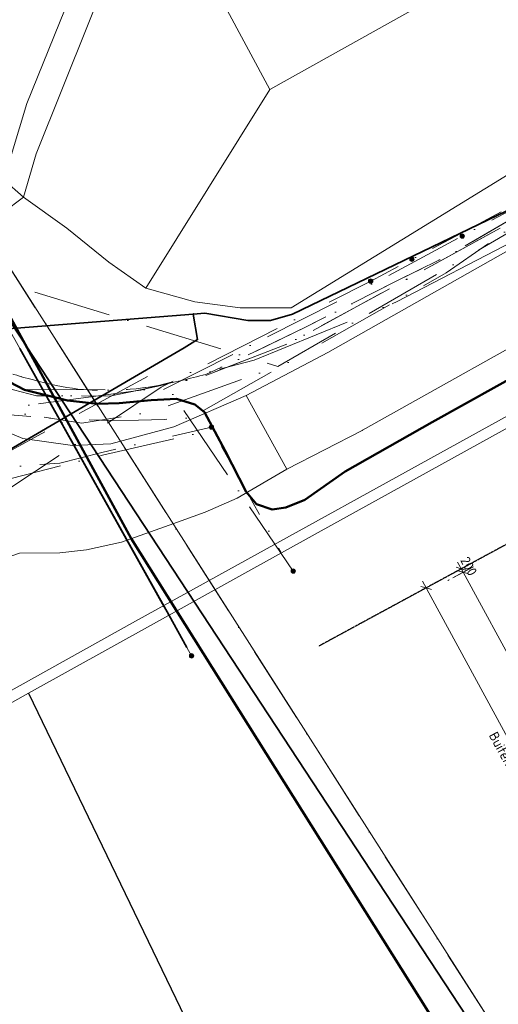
# Model space of a CAD drawing. Header units: millimetres. Extents: x 1069 to 250059, y -65909 to 70891.
# Tile 4 of 109: x 33136 to 57751, y -12559 to 38114. Entities that reach past the tile are written whole.
import ezdxf

# ---------------------------------------------------------------- set-up
doc = ezdxf.new("R2010")
doc.units = ezdxf.units.MM
for name, pattern in [('Grid Line', [22.225, 12.7, -3.175, 3.175, -3.175]), ('Hhidden', [2.5, 1.5, -1]), ('IMPORT-KL-DATA-N', [12500, 4000, -1000, 0, -1000, 4000, -1000, 0, -1500]), ('IMPORT-KL-LS-N', [13000, 4000, -1000, 0, -1000, 4000, -1000, 0, -2000]), ('IMPORT-KL-MS-N', [13000, 4000, -1000, 0, -1000, 4000, -1000, 0, -2000]), ('IMPORT-KL-WATER-N', [9500, 7000, -500, 0, -2000])]:
    doc.linetypes.add(name, pattern=pattern)
for name, color, linetype, lineweight in [('-TC Kabel leiding zeker thema onduidelijk', 1, 'Continuous', 50), ('B-CO-KL-DATA-G', 3, 'IMPORT-KL-DATA-N', 18), ('B-CO-KL-DATA_HULPSTUK-S-1', 3, 'Continuous', 18), ('B-CO-KL-DATA_KABELBED-G', 100, 'Continuous', 35), ('B-CO-KL-ET_LS-G', 180, 'IMPORT-KL-LS-N', 18), ('B-CO-KL-ET_LS_HULPSTUK-S-1', 180, 'Continuous', 18), ('B-CO-KL-ET_LS_MANTELBUIS-G', 200, 'Continuous', 35), ('B-CO-KL-ET_MS-G', 4, 'IMPORT-KL-MS-N', 18), ('B-CO-KL-ET_MS_HULPSTUK-S-1', 4, 'Continuous', 18), ('B-CO-KL-ET_MS_MANTELBUIS-G', 120, 'Continuous', 35), ('B-CO-KL-WATER-G', 5, 'IMPORT-KL-WATER-N', 18), ('B-CO-OG-INFO-G', 50, 'Continuous', 18), ('B-WE-GR-BEPLANTING_CULTUUR_BOSPLANTSOEN-GV', 3, 'Continuous', 18), ('B-WE-GR-GROENVOORZIENING-GV', 80, 'Continuous', 18), ('B-WE-IE-TERREINAFSCHEIDING_KUNSTMATIG_MUUR-GV', 3, 'Continuous', 18), ('B-WE-KL-DATA_RIJKSWATERSTAAT NOORD NEDERLAND-G-1', 81, 'Continuous', 18), ('B-WE-KL-ET_LS_MANTELBUIS_LIANDER NV PAC 2AI68G2-G-1', 15, 'Continuous', 18), ('B-WE-KL-ET_MS_MANTELBUIS_LIANDER NV PAC 2AI68G2-G-1', 13, 'Continuous', 18), ('B-WE-OG-WATER-GV', 4, 'Continuous', 18), ('B-WE-OG-WEG-GV', 50, 'Continuous', 18), ('B-WE-VH-VERHARDING_BETON-GV', 252, 'Continuous', 18), ('B-WE-VH-VERHARDING_GESLOTEN-GV', 252, 'Continuous', 18), ('N-CO-BC-BETONVORM-G', 50, 'Continuous', 25), ('X-XX-AL-CONSTRUCTIELIJN-G-5', 7, 'Hhidden', 13), ('X-XX-AL-M', 7, 'Continuous', 18), ('X-XX-AL-M-200', 7, 'Continuous', 18), ('X_XX_AL_STRAMIENLIJN_G-1', 7, 'Grid Line', 25), ('XR-463688-BGT_Blauwverlaat_dwg-1', 240, 'Continuous', 13), ('XR-463688-KL-Besturingskabel_Blauwverlaat_dwg-1', 1, 'Continuous', 50), ('XR-463688-KL_Blauwverlaat_dwg-1', 50, 'Continuous', 18)]:
    doc.layers.add(name, color=color, linetype=linetype, lineweight=lineweight)
doc.styles.add('NLCS-ISO_3', font='NLCS-ISO.ttf', dxfattribs={"height": 500})
doc.dimstyles.new('2_5_NLCS_diagonal', dxfattribs={"dimscale": 304.8, "dimtxt": 501.377484, "dimasz": 1.312336, "dimexe": 1.968504, "dimexo": 0.0625, "dimgap": 0, "dimtad": 1, "dimdec": 0, "dimzin": 0, "dimdsep": 46, "dimtxsty": 'NLCS-ISO_3', "dimblk1": 'OBLIQUE', "dimblk2": 'OBLIQUE', "dimsah": 1, "dimcen": 0.09, "dimdle": 1.312336, "dimazin": 0, "dimtfac": 1, "dimtdec": 4, "dimtix": 1, "dimtmove": 0, "dimatfit": 3, "dimfxl": 1.968504, "dimfxlon": 1, "dimtvp": 1, "dimtolj": 1, "dimtzin": 0, "dimarcsym": 2})

# ---------------------------------------------------------------- blocks, each defined once
blk = doc.blocks.new('XR-463688-KL_Blauwverlaat_dwg_SKL-WTB_HULP_MOF-SO-3329023-N_A_P_ Copy 1')
at = {"layer": 'B-CO-KL-ET_LS_HULPSTUK-S-1'}
blk.add_hatch(color=256, dxfattribs=at).paths.add_polyline_path([(42, -561), (125, -548), (206, -524), (281, -487), (351, -440), (412, -383), (465, -317), (507, -244), (538, -166), (556, -84), (562, 0), (556, 84), (538, 166), (507, 244), (465, 317), (412, 383), (350, 440), (281, 487), (206, 524), (125, 548), (42, 561), (-42, 561), (-125, 548), (-206, 524), (-281, 487), (-351, 440), (-412, 383), (-465, 317), (-507, 244), (-550, 110), (-556, 84), (-563, 0), (-550, -110), (-538, -166), (-507, -244), (-465, -317), (-412, -383), (-351, -440), (-281, -487), (-206, -524), (-125, -548), (-42, -561)], flags=0)
blk.add_circle((0, 0), 563, dxfattribs=at)
blk = doc.blocks.new('XR-463688-KL_Blauwverlaat_dwg_SKL-WTB_HULP_MOF-SO-3329021-N_A_P_ Copy 1')
at = {"layer": 'B-CO-KL-ET_MS_HULPSTUK-S-1'}
blk.add_hatch(color=256, dxfattribs=at).paths.add_polyline_path([(42, -561), (125, -548), (206, -524), (281, -487), (351, -440), (412, -383), (465, -317), (507, -244), (538, -166), (556, -84), (563, 0), (556, 84), (538, 166), (507, 244), (465, 317), (412, 383), (351, 440), (281, 487), (206, 524), (125, 548), (42, 561), (-42, 561), (-125, 548), (-206, 524), (-281, 487), (-351, 440), (-412, 383), (-465, 317), (-507, 244), (-538, 166), (-556, 84), (-562, 0), (-556, -84), (-538, -166), (-507, -244), (-465, -317), (-412, -383), (-351, -440), (-281, -487), (-206, -524), (-125, -548), (-42, -561)], flags=0)
blk.add_circle((0, 0), 563, dxfattribs=at)
blk = doc.blocks.new('XR-463688-KL_Blauwverlaat_dwg_SKL-WTB_HULP_OVERIG-SO-3329031-N_A_P_ Copy 1')
at = {"layer": 'B-CO-KL-DATA_HULPSTUK-S-1'}
for p, q in [((-141, 141), (141, -141)), ((141, 141), (-141, -141))]:
    blk.add_line(p, q, dxfattribs=at)
blk = doc.blocks.new('XR-463688-KL_Blauwverlaat_dwg-3329013-N_A_P_ Copy 1')
at = {"layer": 'B-CO-KL-DATA-G', "flags": 128}
for points in [[(65193, 103509), (55508, 98260), (51998, 96200), (47748, 93870), (44498, 91959), (43398, 90780), (42198, 89880), (39698, 88639), (32848, 84959), (21788, 78980), (14718, 75230), (10478, 73100), (-1712, 66510), (-8302, 62969), (-11482, 61279), (-15702, 58790), (-18642, 57319), (-23372, 54930), (-26032, 53630), (-28542, 52479), (-28702, 52440), (-28852, 52400), (-29012, 52359), (-29172, 52320), (-29322, 52279), (-29632, 52199), (-29942, 52130), (-30252, 52060), (-30562, 51990), (-30872, 51930), (-31182, 51870), (-31492, 51820), (-31802, 51780), (-32122, 51739), (-32432, 51710), (-32682, 51690), (-32932, 51679), (-33192, 51669), (-33442, 51669), (-33692, 51659), (-33922, 51659), (-34152, 51669), (-34382, 51669), (-34602, 51679), (-34832, 51700), (-35122, 51720), (-35402, 51760), (-35682, 51799), (-35962, 51849), (-36242, 51910), (-36532, 51970), (-36822, 52040), (-37112, 52109), (-37402, 52190), (-37682, 52260), (-37832, 52299), (-37972, 52340), (-38122, 52390), (-38262, 52429), (-38412, 52469), (-40512, 53150), (-41962, 53660), (-43272, 54129), (-44492, 53630), (-48882, 51440), (-49162, 51340), (-49452, 51329), (-49742, 51410), (-49992, 51580), (-50172, 51810), (-50702, 53390), (-52282, 57830), (-52832, 59580), (-54146, 63365)], [(-54146, 63365), (-52832, 59580), (-52282, 57830), (-50702, 53390), (-50172, 51810), (-49992, 51580), (-49742, 51410), (-49452, 51329), (-49162, 51340), (-48882, 51440), (-44492, 53630), (-43272, 54129), (-41962, 53660), (-40512, 53150), (-38412, 52469), (-38262, 52429), (-38122, 52390), (-37972, 52340), (-37832, 52299), (-37682, 52260), (-37402, 52190), (-37112, 52109), (-36822, 52040), (-36532, 51970), (-36242, 51910), (-35962, 51849), (-35682, 51799), (-35402, 51760), (-35122, 51720), (-34832, 51700), (-34602, 51679), (-34382, 51669), (-34152, 51669), (-33922, 51659), (-33692, 51659), (-33442, 51669), (-33192, 51669), (-32932, 51679), (-32682, 51690), (-32432, 51710), (-32122, 51739), (-31802, 51780), (-31492, 51820), (-31182, 51870), (-30872, 51930), (-30562, 51990), (-30252, 52060), (-29942, 52130), (-29632, 52199), (-29322, 52279), (-29172, 52320), (-29012, 52359), (-28852, 52400), (-28702, 52440), (-28542, 52479), (-26032, 53630), (-23372, 54930), (-18642, 57319), (-15702, 58790), (-11482, 61279), (-8302, 62969), (-1712, 66510), (10478, 73100), (14718, 75230), (21788, 78980), (32848, 84959), (39698, 88639), (42198, 89880), (43398, 90780), (44498, 91959), (47748, 93870), (51998, 96200), (55508, 98260), (65193, 103509)], [(65193, 103509), (55508, 98260), (51998, 96200), (47748, 93870), (44498, 91959), (43398, 90780), (42198, 89880), (39698, 88639), (32848, 84959), (21788, 78980), (14718, 75230), (10478, 73100), (-1712, 66510), (-8302, 62969), (-11482, 61279), (-15702, 58790), (-18642, 57319), (-23372, 54930), (-26032, 53630), (-28542, 52479), (-28702, 52440), (-28852, 52400), (-29012, 52359), (-29172, 52320), (-29322, 52279), (-29632, 52199), (-29942, 52130), (-30252, 52060), (-30562, 51990), (-30872, 51930), (-31182, 51870), (-31492, 51820), (-31802, 51780), (-32122, 51739), (-32432, 51710), (-32682, 51690), (-32932, 51679), (-33192, 51669), (-33442, 51669), (-33692, 51659), (-33922, 51659), (-34152, 51669), (-34382, 51669), (-34602, 51679), (-34832, 51700), (-35122, 51720), (-35402, 51760), (-35682, 51799), (-35962, 51849), (-36242, 51910), (-36532, 51970), (-36822, 52040), (-37112, 52109), (-37402, 52190), (-37682, 52260), (-37832, 52299), (-37972, 52340), (-38122, 52390), (-38262, 52429), (-38412, 52469), (-40512, 53150), (-41962, 53660), (-43272, 54129), (-44492, 53630), (-48882, 51440), (-49162, 51340), (-49452, 51329), (-49742, 51410), (-49992, 51580), (-50172, 51810), (-50702, 53390), (-52282, 57830), (-52832, 59580), (-54146, 63365)], [(-49844, 48074), (-51119, 55210), (-51882, 57636), (-46028, 59384), (-24830, 52883), (-11165, 60823), (8587, 72850), (24739, 81723), (26082, 83022), (31154, 86457), (32003, 87031), (35465, 88924), (41924, 91598), (85143, 12544), (86284, 13166), (89542, 7198), (80708, 1465), (81565, -129), (81486, -471), (81171, -625), (80995, -587), (80852, -478), (73347, 13283), (33199, 84814), (32383, 86327), (31862, 86578), (31571, 86589), (31154, 86457)], [(-54146, 74838), (-51422, 75790), (-50672, 76209), (-50567, 76751), (-48912, 74100), (19525, -33291)], [(-54146, 74838), (-51422, 75790), (-50672, 76209), (-50567, 76751), (-48912, 74100), (19525, -33291)], [(-54146, 44966), (-47995, 46842), (-39516, 50793), (-37979, 50458), (-34911, 49961), (-31414, 50526), (-24830, 52883)]]:
    blk.add_lwpolyline(points, dxfattribs=at)
blk.add_lwpolyline([(-8542, 62649), (-24207, 54099), (-28836, 52312), (-33470, 51365), (-37242, 51371), (-39920, 52067), (-41957, 53836), (-43720, 55577), (-45035, 57792), (-51423, 56050), (-51486, 56030), (-51423, 56050), (-45035, 57792), (-43720, 55577), (-41957, 53836), (-39920, 52067), (-37242, 51371), (-33470, 51365), (-28836, 52312), (-24207, 54099)], close=True, dxfattribs=at)
at = {"layer": 'B-CO-KL-DATA_KABELBED-G', "flags": 128}
for points in [[(-54146, 89203), (-41536, 54603), (-29185, 55576), (-28589, 55624), (-26373, 55244), (-25214, 55244), (-24085, 55580), (-6878, 63880), (24986, 80492), (34009, 85196), (35678, 86066), (35679, 86066), (48880, 92949), (68137, 103509)], [(-54146, 39537), (-29658, 53850), (-28966, 54268), (-29185, 55576), (-29185, 55577)]]:
    blk.add_lwpolyline(points, dxfattribs=at)
at = {"layer": 'B-CO-KL-ET_LS-G', "flags": 128}
for points in [[(27822, 3352), (27787, 3276), (32107, -4578), (35756, -7479), (45927, -1601), (46981, -1026), (51618, -9556), (53609, -13223), (54699, -12630), (55240, -13613), (55280, -13715), (55315, -13829), (55347, -14020), (55352, -14122), (55342, -14298), (55327, -14384), (55298, -14486), (55261, -14553), (55215, -14606), (55147, -14658), (55044, -14702), (54940, -14715), (54840, -14700), (54756, -14667), (54691, -14622), (54649, -14582), (54609, -14528), (54576, -14463), (54550, -14345), (54592, -14243), (54626, -14188), (54687, -14116), (54775, -14044), (54869, -13994), (54952, -13968), (55075, -13953), (55180, -13961), (55299, -13997), (55403, -14055), (55489, -14118), (55561, -14227), (56004, -15041), (74621, -5398), (75161, -4662), (75647, -3889), (76079, -3085), (76453, -2252), (76767, -1395), (77021, -518), (77212, 374), (77340, 1278), (77404, 2188), (77404, 3101), (77340, 4012), (77213, 4915), (77022, 5808), (76768, 6685), (76454, 7542), (76081, 8374), (68376, 22397), (37098, 78542), (33646, 84997), (33590, 85103), (33517, 85198), (33429, 85279), (33328, 85344), (33218, 85391), (33101, 85419), (32981, 85426), (32862, 85413), (32746, 85379), (32638, 85327), (32540, 85257), (32456, 85172), (32387, 85074), (32336, 84965), (32304, 84850), (32293, 84730), (32310, 84568), (32364, 84414), (32558, 84051), (22380, 78483), (14524, 74500), (11989, 73737), (8247, 71733), (6307, 70805), (4463, 69591), (-6921, 64129), (-8727, 63159), (-15352, 59596), (-19168, 57544), (-30769, 51679), (-38077, 51704), (-44679, 48288), (-47450, 47115), (-51341, 45863), (-51142, 45191), (-51119, 45070), (-51119, 44947), (-51143, 44825), (-51190, 44711), (-51258, 44608), (-51344, 44520), (-51446, 44450), (-51559, 44400), (-51678, 44375), (-51800, 44374), (-51919, 44396), (-52032, 44442), (-52133, 44509), (-52219, 44595), (-52286, 44696), (-52332, 44808), (-52531, 45480), (-54146, 44961)], [(-54007, 45079), (-53457, 45268), (-53375, 45386), (-53321, 45524), (-53286, 45600), (-53213, 45641), (-53147, 45634), (-53095, 45593), (-53074, 45530), (-53090, 45465), (-53228, 44903), (-53261, 44697), (-53263, 44487), (-53234, 44279), (-53176, 44077), (-53095, 43828), (-52377, 41731), (-50705, 42226), (-49075, 42709), (-47772, 43405), (-47561, 43546), (-47373, 43717), (-47213, 43914), (-47084, 44133), (-46617, 44271), (-38563, 46658), (-30837, 51813), (-20062, 57282), (-17939, 58403), (-15422, 59729), (-8798, 63291), (-6995, 64260), (4405, 69731), (6289, 70960), (8447, 72010), (11918, 73869), (14240, 75034), (17206, 76713)], [(-54131, 44774), (-48347, 46586), (-48805, 48119), (-50432, 52629), (-43380, 54787), (-38692, 54861), (-38107, 53814), (-30680, 40520)], [(-24043, 42353), (-31053, 52638), (-38690, 48498), (-40486, 46819), (-47581, 44717), (-47864, 44487), (-48097, 44207), (-48272, 43888), (-48382, 43540), (-48497, 43298), (-48659, 43085), (-48862, 42910), (-49096, 42781), (-52249, 41847), (-52967, 44079), (-53050, 44346), (-53086, 44622), (-53075, 44900), (-53016, 45172), (-52972, 45386), (-52959, 45604), (-53023, 45723), (-53139, 45789), (-53273, 45783), (-53382, 45705), (-53443, 45552), (-53544, 45421), (-53677, 45323), (-53831, 45265), (-54146, 45161)]]:
    blk.add_lwpolyline(points, dxfattribs=at)
at = {"layer": 'B-CO-KL-ET_LS_MANTELBUIS-G'}
for p, q in [((19477, -33291), (-47496, 68736)), ((-38107, 53814), (-30679, 40520))]:
    blk.add_line(p, q, dxfattribs=at)
at = {"layer": 'B-CO-KL-ET_MS-G', "flags": 128}
for points in [[(-53548, 42947), (-51078, 43737), (-50910, 43814), (-50757, 43916), (-50626, 44038), (-50522, 44178), (-50448, 44330), (-50406, 44488), (-50399, 44647), (-50426, 44801), (-50484, 44924), (-50577, 45029), (-50704, 45113), (-50858, 45174), (-51034, 45208), (-51225, 45214), (-51424, 45192), (-51621, 45142), (-51799, 45098), (-51978, 45079), (-52150, 45086), (-52310, 45118), (-52450, 45175), (-52567, 45254), (-52654, 45352), (-52709, 45465), (-52728, 45577), (-52720, 45692), (-52686, 45806), (-52627, 45914), (-52545, 46013), (-52443, 46099), (-52326, 46168), (-52197, 46217), (-50963, 46614), (-39933, 50558), (-38617, 50404), (-37297, 50282), (-35974, 50193), (-34650, 50136), (-33325, 50111), (-31999, 50118), (-30674, 50158), (-29350, 50230), (-16181, 57704), (-6132, 64695), (3374, 69593), (5243, 70823), (7991, 72185), (10898, 73748), (13472, 74451), (21318, 78441), (25586, 80849), (27257, 81749), (26998, 82232), (26963, 82314), (26946, 82401), (26946, 82490), (26963, 82577), (26997, 82659), (27046, 82732), (27108, 82795), (27182, 82844), (27263, 82879), (27350, 82896), (27439, 82896), (27526, 82879), (27608, 82846), (27681, 82797), (27744, 82734), (27794, 82660), (28053, 82177), (31476, 84020), (38726, 88273), (67042, 103509)], [(-54146, 68621), (-49962, 69950), (-48891, 70374), (-48266, 70252), (-47723, 69619), (-47496, 68736), (19477, -33291)], [(-54146, 40892), (-52998, 41233), (-51643, 41636), (-51931, 42488), (-52802, 45067), (-48348, 46585), (-48806, 48118), (-50003, 51253), (-48955, 51587), (-44682, 52941), (-38692, 54861), (-38107, 53814), (-30451, 40107), (-29516, 38430), (-29273, 37993)], [(-52234, 42190), (-52185, 42036), (-52193, 41891), (-52272, 41768), (-52316, 41669), (-52338, 41563), (-52339, 41457), (-52317, 41359), (-52274, 41276), (-52214, 41213), (-52140, 41174), (-52057, 41162), (-51737, 41228), (-51583, 41304), (-51493, 41398), (-51464, 41449), (-51423, 41489), (-51232, 41546), (-50564, 41745), (-49413, 42087), (-48914, 43924), (-48870, 44089), (-48796, 44248), (-48696, 44396), (-48574, 44525), (-47396, 45839), (-41859, 47478), (-36049, 47913), (-33889, 48460), (-28252, 49767)], [(-50422, 41266), (-49398, 41570), (-49290, 41967), (-48769, 43883), (-48719, 44068), (-48651, 44224), (-48572, 44338), (-48488, 44402), (-47133, 44952), (-33855, 48314), (-28218, 49621), (-24690, 43326)]]:
    blk.add_lwpolyline(points, dxfattribs=at)
at = {"layer": 'B-CO-KL-ET_MS_MANTELBUIS-G'}
blk.add_line((19477, -33291), (-47496, 68736), dxfattribs=at)
at = {"layer": 'B-CO-KL-ET_MS_MANTELBUIS-G', "flags": 128}
blk.add_lwpolyline([(-38107, 53814), (-30452, 40107), (-29516, 38430)], dxfattribs=at)
at = {"layer": 'B-CO-KL-WATER-G', "flags": 128}
blk.add_lwpolyline([(84065, -33291), (79837, -21526), (75812, -11130), (74127, -9666), (72954, -8649), (76229, 8214), (75494, 9541), (74571, 11184), (74159, 12004), (53814, 49050), (38186, 77507), (34118, 84915), (33027, 86901), (32623, 87637), (30331, 86427), (28656, 85543), (26875, 84603), (25339, 83792), (24674, 80112), (-9893, 60808), (-18696, 56225), (-26052, 53211), (-31876, 51663), (-40139, 50570), (-41073, 50136), (-45698, 47986), (-48794, 46546)], dxfattribs=at)
at = {"layer": 'B-CO-OG-INFO-G'}
for p, q in [((-47496, 68736), (19477, -33291)), ((19477, -33291), (-47496, 68736))]:
    blk.add_line(p, q, dxfattribs=at)
at = {"xscale": 0.2, "yscale": 0.2, "zscale": 0.2}
for name, p in [('XR-463688-KL_Blauwverlaat_dwg_SKL-WTB_HULP_MOF-SO-3329023-N_A_P_ Copy 1', (-15352, 59596)), ('XR-463688-KL_Blauwverlaat_dwg_SKL-WTB_HULP_MOF-SO-3329023-N_A_P_ Copy 1', (-17939, 58403)), ('XR-463688-KL_Blauwverlaat_dwg_SKL-WTB_HULP_MOF-SO-3329023-N_A_P_ Copy 1', (-20062, 57282)), ('XR-463688-KL_Blauwverlaat_dwg_SKL-WTB_HULP_OVERIG-SO-3329031-N_A_P_ Copy 1', (-29185, 55577)), ('XR-463688-KL_Blauwverlaat_dwg_SKL-WTB_HULP_OVERIG-SO-3329031-N_A_P_ Copy 1', (-29185, 55576)), ('XR-463688-KL_Blauwverlaat_dwg_SKL-WTB_HULP_OVERIG-SO-3329031-N_A_P_ Copy 1', (-29185, 55576)), ('XR-463688-KL_Blauwverlaat_dwg_SKL-WTB_HULP_MOF-SO-3329021-N_A_P_ Copy 1', (-28252, 49767)), ('XR-463688-KL_Blauwverlaat_dwg_SKL-WTB_HULP_MOF-SO-3329023-N_A_P_ Copy 1', (-24043, 42353)), ('XR-463688-KL_Blauwverlaat_dwg_SKL-WTB_HULP_MOF-SO-3329021-N_A_P_ Copy 1', (-29273, 37993))]:
    blk.add_blockref(name, p, dxfattribs=at)
blk = doc.blocks.new('XR-463688-KL-Besturingskabel_Blauwverlaat_dwg-3412050-N_A_P_ Copy 1')
at = {"layer": '-TC Kabel leiding zeker thema onduidelijk', "flags": 128}
for points in [[(-30148, 33796), (-28219, 32797), (-26001, 32249), (-24470, 32074), (-23345, 32111), (-21707, 32263), (-20396, 32339), (-19462, 32042), (-18966, 31652), (-17904, 29659), (-16819, 27537), (-16286, 26915), (-15481, 26639), (-14787, 26740), (-13798, 27133), (-11732, 28598), (-7251, 31138), (-2269, 33901)], [(-41241, 59099), (-22726, 25137), (25790, -52180)]]:
    blk.add_lwpolyline(points, dxfattribs=at)
at = {"layer": 'B-WE-KL-DATA_RIJKSWATERSTAAT NOORD NEDERLAND-G-1', "flags": 128}
blk.add_lwpolyline([(-40916, 57861), (-39266, 55211), (29172, -52180)], dxfattribs=at)
blk.add_lwpolyline([(29172, -52180), (-39266, 55211), (-40916, 57861), (-39266, 55211)], close=True, dxfattribs=at)
at = {"layer": 'B-WE-KL-ET_LS_MANTELBUIS_LIANDER NV PAC 2AI68G2-G-1'}
blk.add_line((29123, -52180), (-37850, 49848), dxfattribs=at)
at = {"layer": 'B-WE-KL-ET_MS_MANTELBUIS_LIANDER NV PAC 2AI68G2-G-1'}
blk.add_line((29123, -52180), (-37850, 49848), dxfattribs=at)
blk = doc.blocks.new('XR-463688-BGT_Blauwverlaat_dwg-3328323-N_A_P_ Copy 1')
at = {"layer": 'B-WE-GR-BEPLANTING_CULTUUR_BOSPLANTSOEN-GV', "flags": 128}
blk.add_lwpolyline([(9296, -154727), (10179, -157405), (13769, -165005), (19329, -178355), (20519, -180275), (23019, -183755), (24516, -185356), (25693, -181434), (29055, -173124), (31066, -168556), (31384, -168046), (30709, -167325), (23559, -153535), (20001, -144346)], dxfattribs=at)
blk.add_lwpolyline([(32459, -170038), (32060, -169296), (31585, -170486), (26180, -184022), (25522, -186258), (27750, -187855), (29919, -189605), (31820, -190935), (38193, -180721)], close=True, dxfattribs=at)
at = {"layer": 'B-WE-GR-GROENVOORZIENING-GV', "flags": 128}
for points in [[(9296, -220352), (31290, -208070), (52587, -196311), (58731, -191302), (60312, -190386), (61062, -189982), (74285, -182866), (77155, -181321), (77323, -181590), (84639, -177646), (99481, -169709), (115226, -161174), (123282, -157800), (135057, -151774), (148245, -144761), (149003, -144346)], [(54047, -192044), (42967, -198251), (42940, -198265), (39059, -200248), (36511, -201746), (34859, -202467), (33019, -203143), (30557, -204010), (28766, -204415), (27400, -204557), (25323, -204570), (23864, -205070), (21864, -205995), (20108, -206821), (18598, -208048), (15802, -210170), (10832, -214141), (9296, -215279)], [(56369, -181448), (39291, -191959), (36665, -191960), (34335, -191648), (31820, -190935), (29919, -189605), (27750, -187855), (25522, -186258), (24481, -187054), (20453, -188407), (17085, -189441), (17761, -191336), (18739, -193344), (19764, -194894), (20400, -195559), (21769, -196991), (22684, -197493), (25486, -198669), (28046, -199034), (30008, -198943), (33263, -198078), (36968, -196470), (41180, -194255), (50840, -188784)]]:
    blk.add_lwpolyline(points, dxfattribs=at)
at = {"layer": 'B-WE-IE-TERREINAFSCHEIDING_KUNSTMATIG_MUUR-GV', "flags": 128}
blk.add_lwpolyline([(9296, -221034), (10603, -220302), (25774, -211775), (40679, -203514), (52745, -196843), (58941, -191713), (74424, -183436), (77456, -181803), (77323, -181590), (77155, -181321), (74285, -182866), (61062, -189982), (60312, -190386), (58731, -191302), (52587, -196311), (31290, -208070), (9296, -220352)], dxfattribs=at)
at = {"layer": 'B-WE-OG-WATER-GV', "flags": 128}
blk.add_lwpolyline([(149524, -144346), (148364, -144981), (135174, -151996), (123386, -158027), (115334, -161400), (99598, -169929), (84758, -177867), (77456, -181803), (74424, -183436), (58941, -191713), (52745, -196843), (40679, -203514), (25774, -211775), (10603, -220302), (9296, -221034)], dxfattribs=at)
at = {"layer": 'B-WE-OG-WEG-GV', "flags": 128}
blk.add_lwpolyline([(32459, -170038), (38193, -180721), (50459, -173845)], dxfattribs=at)
blk.add_lwpolyline([(68910, -175040), (64160, -166342), (63554, -166697), (60399, -168419), (57242, -170141), (56953, -170298), (55650, -171004), (51242, -173406), (51193, -173434), (50902, -173597), (50459, -173845), (38193, -180721), (31820, -190935), (34335, -191648), (36665, -191960), (39291, -191959), (56369, -181448), (67881, -175566)], close=True, dxfattribs=at)
at = {"layer": 'B-WE-VH-VERHARDING_BETON-GV', "flags": 128}
blk.add_lwpolyline([(31585, -170486), (32060, -169296), (32179, -169000), (31066, -168556), (29055, -173124), (25693, -181434), (24516, -185356), (25522, -186258), (26180, -184022)], close=True, dxfattribs=at)
at = {"layer": 'B-WE-VH-VERHARDING_GESLOTEN-GV', "flags": 128}
for points in [[(132646, -144346), (119508, -151491), (58296, -184954), (50840, -188784), (41180, -194255), (36968, -196470), (39059, -200248), (42940, -198265), (42967, -198251), (54047, -192044), (57978, -189899), (60315, -188624), (71650, -182439), (73465, -181449), (76851, -179602), (93506, -170499), (112142, -160491), (127704, -151983), (141505, -144346)], [(25323, -204570), (27400, -204557), (28766, -204415), (30557, -204010), (33019, -203143), (34859, -202467), (36511, -201746), (39059, -200248), (36968, -196470), (33263, -198078), (30008, -198943), (28046, -199034), (25486, -198669), (22684, -197493)]]:
    blk.add_lwpolyline(points, dxfattribs=at)
blk.add_lwpolyline([(25522, -186258), (24516, -185356), (23965, -185953), (16644, -188202), (17085, -189441), (20453, -188407), (24481, -187054)], close=True, dxfattribs=at)
blk = doc.blocks.new('DIMBLOCK3-N_A_P_ Copy 1')
at = {"layer": 'X-XX-AL-M-200'}
for p, q in [((53510, 8583), (54565, 9156)), ((64772, -10905), (53847, 9221)), ((54038, 8869), (53510, 8583)), ((54038, 8869), (53767, 8950)), ((54038, 8869), (54309, 8789)), ((64245, -11191), (65300, -10619)), ((64772, -10905), (64245, -11191)), ((64772, -10905), (64501, -10825)), ((64772, -10905), (65043, -10985))]:
    blk.add_line(p, q, dxfattribs=at)
at = {"layer": 'X-XX-AL-M-200', "color": 0, "char_height": 500, "attachment_point": 1, "rotation": 298.4956, "line_spacing_factor": 1.135194, "style": 'NLCS-ISO_3'}
for s, insert, width in [('Buiten de gordingen', (57688, 1527), 7333.36), ('22500', (59560, 62), 2100.11)]:
    blk.add_mtext(s, dxfattribs=dict(at, insert=insert, width=width))
blk = doc.blocks.new('_Oblique')
at = {"color": 0, "linetype": 'ByBlock', "lineweight": -2}
blk.add_line((-0.5, -0.5), (0.5, 0.5), dxfattribs=at)
blk = doc.blocks.new('DIMBLOCK6-N_A_P_ Copy 1')
at = {"layer": 'X-XX-AL-M-200'}
for p, q in [((55417, 9390), (56472, 9963)), ((55944, 9676), (55417, 9390)), ((55944, 9676), (55673, 9757)), ((66488, -9746), (55944, 9676)), ((55944, 9676), (56216, 9596)), ((65961, -10032), (67015, -9460)), ((66488, -9746), (65961, -10032)), ((66488, -9746), (66217, -9666)), ((66488, -9746), (66759, -9826))]:
    blk.add_line(p, q, dxfattribs=at)
at = {"layer": 'X-XX-AL-M-200', "color": 0, "char_height": 500, "attachment_point": 1, "rotation": 298.4956, "line_spacing_factor": 1.135194, "style": 'NLCS-ISO_3'}
for s, insert, width in [('Tussen de gordingen', (59441, 2618), 7628.51), ('22100', (61396, 999), 1975.24)]:
    blk.add_mtext(s, dxfattribs=dict(at, insert=insert, width=width))
blk = doc.blocks.new('DIMBLOCK7-N_A_P_ Copy 1')
at = {"layer": 'X-XX-AL-M-200'}
for p, q in [((55322, 9566), (56376, 10139)), ((55944, 9676), (55658, 10204)), ((55849, 9853), (55322, 9566)), ((55417, 9390), (56472, 9963)), ((55944, 9676), (55417, 9390)), ((55849, 9853), (55578, 9933)), ((55944, 9676), (55673, 9757)), ((55849, 9853), (56120, 9772)), ((55944, 9676), (56216, 9596))]:
    blk.add_line(p, q, dxfattribs=at)
at = {"layer": 'X-XX-AL-M-200', "color": 0, "insert": (56219, 10537), "char_height": 500, "width": 1260.07, "attachment_point": 1, "rotation": 298.4956, "line_spacing_factor": 1.135194, "style": 'NLCS-ISO_3'}
blk.add_mtext('200', dxfattribs=at)

msp = doc.modelspace()

# ---------------------------------------------------------------- linework, layer by layer
at = {"layer": 'N-CO-BC-BETONVORM-G'}
msp.add_line((33581.1, 3462), (60922.1, -53161), dxfattribs=at)
at = {"layer": 'X-XX-AL-CONSTRUCTIELIJN-G-5'}
msp.add_line((55160.8, 9251.1), (55248.7, 9298.8), dxfattribs=at)
at = {"layer": 'X_XX_AL_STRAMIENLIJN_G-1'}
msp.add_line((102099.9, 34960.2), (48525.3, 5876.9), dxfattribs=at)

# ---------------------------------------------------------------- block references
at = {"layer": 'XR-463688-BGT_Blauwverlaat_dwg-1'}
msp.add_blockref('XR-463688-BGT_Blauwverlaat_dwg-3328323-N_A_P_ Copy 1', (7807.6, 215237), dxfattribs=at)
at = {"layer": 'XR-463688-KL-Besturingskabel_Blauwverlaat_dwg-1'}
msp.add_blockref('XR-463688-KL-Besturingskabel_Blauwverlaat_dwg-3412050-N_A_P_ Copy 1', (61602.6, -13729), dxfattribs=at)
at = {"layer": 'XR-463688-KL_Blauwverlaat_dwg-1'}
msp.add_blockref('XR-463688-KL_Blauwverlaat_dwg-3329013-N_A_P_ Copy 1', (71249.6, -32617.5), dxfattribs=at)

# ---------------------------------------------------------------- dimensions: what is measured, and where the dimension line sits
at = {"layer": 'X-XX-AL-M'}
dim = msp.add_linear_dim(base=(55848.9, 9852.5), p1=(55417.1, 9390.2), p2=(55321.5, 9566.2), angle=298.49561, dimstyle='2_5_NLCS_diagonal', override={"dimpost": '<>', "dimfxl": 200.294923}, dxfattribs=at)
dim.commit()
dim.dimension.update_dxf_attribs({"geometry": 'DIMBLOCK7-N_A_P_ Copy 1', "text_midpoint": (56116.3, 9883.8)})
for base, p1, p2, text, override, picture, middle in [((55944.4, 9676.5), (65960.6, -10032.1), (55417.1, 9390.2), '<>\\XTussen de gordingen', {"dimpost": '<>', "dimfxl": 22099.635878}, 'DIMBLOCK6-N_A_P_ Copy 1', (61216.2, -34.7)), ((54037.7, 8869.3), (64245, -11191.1), (53510.4, 8583.1), '<>\\XBuiten de gordingen', {"dimpost": '<>', "dimfxl": 22500}, 'DIMBLOCK3-N_A_P_ Copy 1', (59405, -1017.8))]:
    dim = msp.add_linear_dim(base=base, p1=p1, p2=p2, angle=298.49561, text=text, dimstyle='2_5_NLCS_diagonal', override=override, dxfattribs=at)
    dim.commit()
    dim.dimension.update_dxf_attribs({"geometry": picture, "text_midpoint": middle})

doc.saveas('drawing.dxf')
